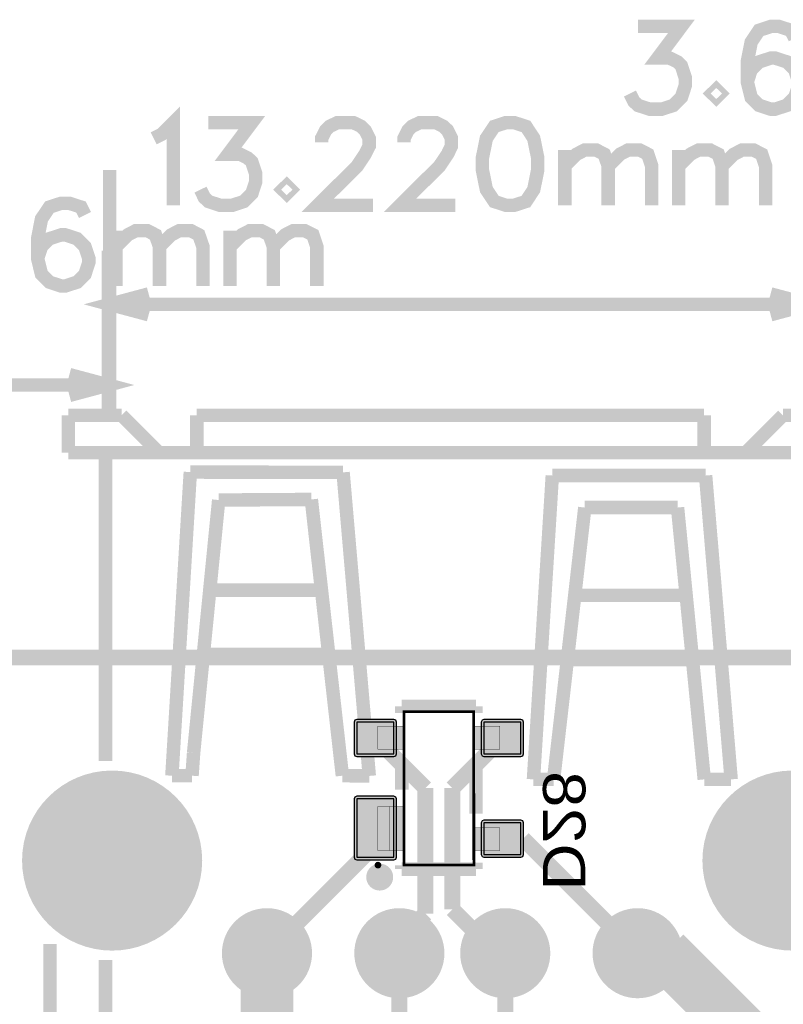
# Model space of a CAD drawing. Header units: millimetres. Extents: x -8 to 125, y -6 to 113.
# Tile 82 of 142: x 54 to 68, y 93 to 112. Entities that reach past the tile are written whole.
import ezdxf
from ezdxf.enums import TextEntityAlignment as Align

# ---------------------------------------------------------------- set-up
doc = ezdxf.new("R2010")
doc.units = ezdxf.units.MM
for name, color, linetype, true_color in [('Board Outline Layer', 7, 'Continuous', 0xff00ff), ('Bottom Layer', 7, 'Continuous', 0x0000ff), ('Bottom Paste Mask Layer', 7, 'Continuous', 0x800000), ('Bottom Silkscreen Layer', 7, 'Continuous', 0x66cc33), ('Bottom Solder Mask Layer', 7, 'Continuous', 0xaa00ff), ('Component Marking Layer', 7, 'Continuous', 0x66ffcc), ('Component Shape Layer', 7, 'Continuous', 0x00cccc), ('Document Layer', 7, 'Continuous', 0xffffff), ('Hole Layer', 7, 'Continuous', 0x222222), ('Multi-Layer', 7, 'Continuous', 0xc0c0c0), ('Pin Floating Layer', 7, 'Continuous', 0xff99ff), ('Pin Soldering Layer', 7, 'Continuous', 0xcc9999), ('Top Layer', 7, 'Continuous', 0xff0000), ('Top Paste Mask Layer', 7, 'Continuous', 0x808080), ('Top Silkscreen Layer', 7, 'Continuous', 0xffcc00), ('Top Solder Mask Layer', 7, 'Continuous', 0x800080)]:
    doc.layers.add(name, color=color, linetype=linetype, true_color=true_color)
doc.styles.get("Standard").update_dxf_attribs({"font": 'arial.ttf'})

msp = doc.modelspace()

# ---------------------------------------------------------------- hatches: boundary and pattern name
at = {"layer": 'Bottom Layer'}
for points in [[(60.426, 98.186), (61.126, 98.186), (61.126, 98.786), (60.426, 98.786)], [(62.826, 98.186), (63.526, 98.186), (63.526, 98.786), (62.826, 98.786)], [(54.155, 96.172, 1), (57.455, 96.172, 1)], [(67.005, 96.172, 1), (70.305, 96.172, 1)], [(60.426, 96.236), (61.126, 96.236), (61.126, 97.336), (60.426, 97.336)], [(62.826, 96.286), (63.526, 96.286), (63.526, 96.886), (62.826, 96.886)], [(57.93, 94.422, 1), (59.53, 94.422, 1)], [(60.43, 94.422, 1), (62.03, 94.422, 1)], [(62.43, 94.422, 1), (64.03, 94.422, 1)], [(64.93, 94.422, 1), (66.53, 94.422, 1)]]:
    msp.add_hatch(color=256, dxfattribs=at).paths.add_polyline_path(points)
at = {"layer": 'Bottom Paste Mask Layer'}
for points in [[(60.426, 98.186), (61.126, 98.186), (61.126, 98.786), (60.426, 98.786)], [(62.826, 98.186), (63.526, 98.186), (63.526, 98.786), (62.826, 98.786)], [(60.426, 96.236), (61.126, 96.236), (61.126, 97.336), (60.426, 97.336)], [(62.826, 96.286), (63.526, 96.286), (63.526, 96.886), (62.826, 96.886)]]:
    msp.add_hatch(color=256, dxfattribs=at).paths.add_polyline_path(points)
at = {"layer": 'Bottom Solder Mask Layer'}
for points in [[(60.426, 98.136), (61.126, 98.136), (61.162, 98.151), (61.176, 98.186), (61.176, 98.786), (61.162, 98.822), (61.126, 98.836), (60.426, 98.836), (60.391, 98.822), (60.376, 98.786), (60.376, 98.186), (60.391, 98.151)], [(62.826, 98.136), (63.526, 98.136), (63.561, 98.151), (63.576, 98.186), (63.576, 98.786), (63.561, 98.822), (63.526, 98.836), (62.826, 98.836), (62.791, 98.822), (62.776, 98.786), (62.776, 98.186), (62.791, 98.151)], [(60.426, 96.186), (61.126, 96.186), (61.162, 96.201), (61.176, 96.236), (61.176, 97.336), (61.162, 97.372), (61.126, 97.386), (60.426, 97.386), (60.391, 97.372), (60.376, 97.336), (60.376, 96.236), (60.391, 96.201)], [(62.826, 96.236), (63.526, 96.236), (63.561, 96.251), (63.576, 96.286), (63.576, 96.886), (63.561, 96.922), (63.526, 96.936), (62.826, 96.936), (62.791, 96.922), (62.776, 96.886), (62.776, 96.286), (62.791, 96.251)]]:
    msp.add_hatch(color=256, dxfattribs=at).paths.add_polyline_path(points)
at = {"layer": 'Component Marking Layer'}
msp.add_hatch(color=256, dxfattribs=at).paths.add_polyline_path([(60.766, 96.086, 1), (60.886, 96.086, 1)])
at = {"layer": 'Hole Layer'}
for points in [[(54.505, 96.172, 1), (57.105, 96.172, 1)], [(67.355, 96.172, 1), (69.955, 96.172, 1)], [(58.23, 94.422, 1), (59.23, 94.422, 1)], [(60.73, 94.422, 1), (61.73, 94.422, 1)], [(62.73, 94.422, 1), (63.73, 94.422, 1)], [(65.23, 94.422, 1), (66.23, 94.422, 1)]]:
    msp.add_hatch(color=256, dxfattribs=at).paths.add_polyline_path(points)
at = {"layer": 'Multi-Layer'}
for points in [[(54.155, 96.172, 1), (57.455, 96.172, 1)], [(54.155, 96.172, 1), (57.455, 96.172, 1)], [(54.155, 96.172, 1), (57.455, 96.172, 1)], [(67.005, 96.172, 1), (70.305, 96.172, 1)], [(67.005, 96.172, 1), (70.305, 96.172, 1)], [(67.005, 96.172, 1), (70.305, 96.172, 1)], [(57.93, 94.422, 1), (59.53, 94.422, 1)], [(57.93, 94.422, 1), (59.53, 94.422, 1)], [(57.93, 94.422, 1), (59.53, 94.422, 1)], [(60.43, 94.422, 1), (62.03, 94.422, 1)], [(60.43, 94.422, 1), (62.03, 94.422, 1)], [(60.43, 94.422, 1), (62.03, 94.422, 1)], [(62.43, 94.422, 1), (64.03, 94.422, 1)], [(62.43, 94.422, 1), (64.03, 94.422, 1)], [(62.43, 94.422, 1), (64.03, 94.422, 1)], [(64.93, 94.422, 1), (66.53, 94.422, 1)], [(64.93, 94.422, 1), (66.53, 94.422, 1)], [(64.93, 94.422, 1), (66.53, 94.422, 1)]]:
    msp.add_hatch(color=256, dxfattribs=at).paths.add_polyline_path(points)
at = {"layer": 'Pin Floating Layer'}
for points in [[(61.116, 98.279), (61.336, 98.279), (61.336, 98.709), (61.116, 98.709)], [(62.616, 98.279), (62.836, 98.279), (62.836, 98.709), (62.616, 98.709)], [(61.326, 96.363), (61.326, 97.193), (61.039, 97.193), (61.039, 96.363)], [(62.616, 96.363), (62.836, 96.363), (62.836, 96.793), (62.616, 96.793)]]:
    msp.add_hatch(color=256, dxfattribs=at).paths.add_polyline_path(points)
at = {"layer": 'Pin Soldering Layer'}
for points in [[(60.826, 98.279), (61.126, 98.279), (61.126, 98.709), (60.826, 98.709)], [(62.826, 98.279), (63.126, 98.279), (63.126, 98.709), (62.826, 98.709)], [(60.826, 96.363), (61.126, 96.363), (61.126, 97.193), (60.826, 97.193)], [(62.826, 96.363), (63.126, 96.363), (63.126, 96.793), (62.826, 96.793)]]:
    msp.add_hatch(color=256, dxfattribs=at).paths.add_polyline_path(points)
at = {"layer": 'Top Layer'}
for points in [[(54.155, 96.172, 1), (57.455, 96.172, 1)], [(67.005, 96.172, 1), (70.305, 96.172, 1)], [(57.93, 94.422, 1), (59.53, 94.422, 1)], [(60.43, 94.422, 1), (62.03, 94.422, 1)], [(62.43, 94.422, 1), (64.03, 94.422, 1)], [(64.93, 94.422, 1), (66.53, 94.422, 1)]]:
    msp.add_hatch(color=256, dxfattribs=at).paths.add_polyline_path(points)
at = {"layer": 'Top Paste Mask Layer'}
for points in [[(54.155, 96.172, 1), (57.455, 96.172, 1)], [(67.005, 96.172, 1), (70.305, 96.172, 1)], [(57.93, 94.422, 1), (59.53, 94.422, 1)], [(60.43, 94.422, 1), (62.03, 94.422, 1)], [(62.43, 94.422, 1), (64.03, 94.422, 1)], [(64.93, 94.422, 1), (66.53, 94.422, 1)]]:
    msp.add_hatch(color=256, dxfattribs=at).paths.add_polyline_path(points)
at = {"layer": 'Top Solder Mask Layer'}
for points in [[(54.104, 96.172, 1), (57.506, 96.172, 1)], [(66.954, 96.172, 1), (70.356, 96.172, 1)], [(57.879, 94.422, 1), (59.581, 94.422, 1)], [(60.379, 94.422, 1), (62.081, 94.422, 1)], [(62.379, 94.422, 1), (64.081, 94.422, 1)], [(64.879, 94.422, 1), (66.581, 94.422, 1)]]:
    msp.add_hatch(color=256, dxfattribs=at).paths.add_polyline_path(points)

# ---------------------------------------------------------------- linework, layer by layer
at = {"layer": 'Board Outline Layer', "const_width": 0.3}
msp.add_lwpolyline([(2.794, 100.008), (116.078, 100.008), (118.746, 97.536), (118.746, 3.262), (115.042, 0.008), (2.754, 0.008), (0, 3.262), (0, 96.754)], close=True, dxfattribs=at)
at = {"layer": 'Bottom Layer'}
for points in [[(60.426, 98.186), (61.126, 98.186), (61.126, 98.786), (60.426, 98.786)], [(62.826, 98.186), (63.526, 98.186), (63.526, 98.786), (62.826, 98.786)], [(60.426, 96.236), (61.126, 96.236), (61.126, 97.336), (60.426, 97.336)], [(62.826, 96.286), (63.526, 96.286), (63.526, 96.886), (62.826, 96.886)]]:
    msp.add_lwpolyline(points, close=True, dxfattribs=at)
for points, const_width in [([(60.776, 98.486), (61.722, 97.54)], 0.3), ([(63.176, 98.486), (62.23, 97.54)], 0.3), ([(61.722, 95.168), (61.722, 97.54)], 0.3), ([(62.23, 97.54), (62.23, 95.25)], 0.3), ([(60.776, 96.468), (60.776, 96.786)], 0.3), ([(63.176, 96.586), (63.566, 96.586)], 0.3), ([(63.566, 96.586), (65.73, 94.422)], 0.3), ([(58.73, 94.422), (60.776, 96.468)], 0.3), ([(61.23, 94.676), (61.722, 95.168)], 0.3), ([(62.23, 95.25), (63.058, 94.422)], 0.3), ([(58.73, 94.422), (58.73, 90.772)], 1), ([(65.73, 94.422), (66.238, 94.422)], 1), ([(66.238, 94.422), (67.818, 92.842)], 1), ([(61.23, 94.422), (61.23, 94.676)], 0.3), ([(61.23, 94.422), (61.23, 92.98)], 0.3), ([(63.058, 94.422), (63.23, 94.422)], 0.3), ([(63.23, 94.422), (63.23, 92.964)], 0.3)]:
    msp.add_lwpolyline(points, dxfattribs=dict(at, const_width=const_width))
at = {"layer": 'Bottom Paste Mask Layer'}
for points in [[(60.426, 98.186), (61.126, 98.186), (61.126, 98.786), (60.426, 98.786)], [(62.826, 98.186), (63.526, 98.186), (63.526, 98.786), (62.826, 98.786)], [(60.426, 96.236), (61.126, 96.236), (61.126, 97.336), (60.426, 97.336)], [(62.826, 96.286), (63.526, 96.286), (63.526, 96.886), (62.826, 96.886)]]:
    msp.add_lwpolyline(points, close=True, dxfattribs=at)
at = {"layer": 'Bottom Silkscreen Layer', "const_width": 0.254}
for points in [[(61.276, 98.959), (61.276, 99.084)], [(61.276, 99.084), (62.676, 99.084)], [(61.276, 98.959), (61.276, 99.084)], [(61.276, 99.084), (62.676, 99.084)], [(62.676, 98.959), (62.676, 99.084)], [(62.676, 98.959), (62.676, 99.084)], [(61.276, 97.509), (61.276, 98.009)], [(61.276, 97.509), (61.276, 98.009)], [(62.676, 97.059), (62.676, 98.009)], [(62.676, 97.059), (62.676, 98.009)], [(61.276, 96.01), (61.276, 96.085)], [(61.276, 96.01), (61.276, 96.085)], [(62.676, 96.01), (62.676, 96.135)], [(62.676, 96.01), (62.676, 96.135)], [(61.276, 96.01), (62.676, 96.01)], [(61.276, 96.01), (62.676, 96.01)]]:
    msp.add_lwpolyline(points, dxfattribs=at)
msp.add_lwpolyline([(60.732, 95.86, 1), (60.986, 95.86, 1)], format="xyb", close=True, dxfattribs=at)
msp.add_lwpolyline([(60.732, 95.86, 1), (60.986, 95.86, 1)], format="xyb", close=True, dxfattribs=at)
at = {"layer": 'Bottom Solder Mask Layer'}
for points in [[(60.426, 98.136), (61.126, 98.136), (61.162, 98.151), (61.176, 98.186), (61.176, 98.786), (61.162, 98.822), (61.126, 98.836), (60.426, 98.836), (60.391, 98.822), (60.376, 98.786), (60.376, 98.186), (60.391, 98.151)], [(62.826, 98.136), (63.526, 98.136), (63.561, 98.151), (63.576, 98.186), (63.576, 98.786), (63.561, 98.822), (63.526, 98.836), (62.826, 98.836), (62.791, 98.822), (62.776, 98.786), (62.776, 98.186), (62.791, 98.151)], [(60.426, 96.186), (61.126, 96.186), (61.162, 96.201), (61.176, 96.236), (61.176, 97.336), (61.162, 97.372), (61.126, 97.386), (60.426, 97.386), (60.391, 97.372), (60.376, 97.336), (60.376, 96.236), (60.391, 96.201)], [(62.826, 96.236), (63.526, 96.236), (63.561, 96.251), (63.576, 96.286), (63.576, 96.886), (63.561, 96.922), (63.526, 96.936), (62.826, 96.936), (62.791, 96.922), (62.776, 96.886), (62.776, 96.286), (62.791, 96.251)]]:
    msp.add_lwpolyline(points, close=True, dxfattribs=at)
at = {"layer": 'Component Marking Layer', "const_width": 0.00508}
msp.add_lwpolyline([(60.766, 96.086, 1), (60.886, 96.086, 1)], format="xyb", close=True, dxfattribs=at)
at = {"layer": 'Component Shape Layer', "const_width": 0.0508}
msp.add_lwpolyline([(62.637, 96.086), (62.636, 98.986), (61.976, 98.986), (61.316, 98.986), (61.316, 96.086), (61.976, 96.086)], close=True, dxfattribs=at)
msp.add_lwpolyline([(62.637, 96.086), (62.636, 98.986), (61.976, 98.986), (61.316, 98.986), (61.316, 96.086), (61.976, 96.086)], close=True, dxfattribs=at)
at = {"layer": 'Document Layer', "const_width": 0.254}
for points in [[(65.736, 111.93), (66.557, 111.93), (66.11, 111.333), (66.333, 111.333), (66.483, 111.26), (66.557, 111.186), (66.63, 110.963), (66.63, 110.813), (66.557, 110.589), (66.407, 110.439), (66.183, 110.366), (65.96, 110.366), (65.736, 110.439), (65.66, 110.513), (65.586, 110.663)], [(68.698, 111.707), (68.622, 111.857), (68.398, 111.93), (68.248, 111.93), (68.025, 111.857), (67.875, 111.633), (67.801, 111.26), (67.801, 110.886), (67.875, 110.589), (68.025, 110.439), (68.248, 110.366), (68.324, 110.366), (68.548, 110.439), (68.698, 110.589), (68.772, 110.813), (68.772, 110.886), (68.698, 111.11), (68.548, 111.26), (68.324, 111.333), (68.248, 111.333), (68.025, 111.26), (67.875, 111.11), (67.801, 110.886)], [(56.59, 109.817), (56.74, 109.891), (56.963, 110.114), (56.963, 108.55)], [(57.624, 110.114), (58.444, 110.114), (57.997, 109.517), (58.221, 109.517), (58.368, 109.444), (58.444, 109.37), (58.518, 109.147), (58.518, 108.997), (58.444, 108.773), (58.294, 108.623), (58.071, 108.55), (57.847, 108.55), (57.624, 108.623), (57.547, 108.697), (57.474, 108.847)], [(59.762, 109.743), (59.762, 109.817), (59.839, 109.967), (59.912, 110.041), (60.062, 110.114), (60.359, 110.114), (60.509, 110.041), (60.583, 109.967), (60.659, 109.817), (60.659, 109.667), (60.583, 109.517), (60.435, 109.294), (59.689, 108.55), (60.733, 108.55)], [(61.319, 109.743), (61.319, 109.817), (61.393, 109.967), (61.467, 110.041), (61.617, 110.114), (61.916, 110.114), (62.064, 110.041), (62.14, 109.967), (62.213, 109.817), (62.213, 109.667), (62.14, 109.517), (61.99, 109.294), (61.243, 108.55), (62.287, 108.55)], [(64.355, 109.594), (64.355, 108.55)], [(64.355, 109.294), (64.578, 109.517), (64.728, 109.594), (64.952, 109.594), (65.099, 109.517), (65.175, 109.294), (65.175, 108.55)], [(65.175, 109.294), (65.399, 109.517), (65.548, 109.594), (65.772, 109.594), (65.922, 109.517), (65.996, 109.294), (65.996, 108.55)], [(66.506, 109.594), (66.506, 108.55)], [(66.506, 109.294), (66.73, 109.517), (66.879, 109.594), (67.103, 109.594), (67.253, 109.517), (67.326, 109.294), (67.326, 108.55)], [(67.326, 109.294), (67.55, 109.517), (67.7, 109.594), (67.923, 109.594), (68.073, 109.517), (68.147, 109.294), (68.147, 108.55)], [(55.759, 104.582), (55.759, 109.22)], [(55.292, 108.367), (55.218, 108.517), (54.995, 108.59), (54.845, 108.59), (54.621, 108.517), (54.471, 108.293), (54.398, 107.92), (54.398, 107.546), (54.471, 107.249), (54.621, 107.099), (54.845, 107.026), (54.919, 107.026), (55.142, 107.099), (55.292, 107.249), (55.366, 107.473), (55.366, 107.546), (55.292, 107.77), (55.142, 107.92), (54.919, 107.993), (54.845, 107.993), (54.621, 107.92), (54.471, 107.77), (54.398, 107.546)], [(55.876, 108.07), (55.876, 107.026)], [(55.876, 107.77), (56.102, 107.993), (56.249, 108.07), (56.473, 108.07), (56.623, 107.993), (56.699, 107.77), (56.699, 107.026)], [(56.699, 107.77), (56.923, 107.993), (57.07, 108.07), (57.296, 108.07), (57.443, 107.993), (57.52, 107.77), (57.52, 107.026)], [(58.03, 108.07), (58.03, 107.026)], [(58.03, 107.77), (58.254, 107.993), (58.403, 108.07), (58.627, 108.07), (58.774, 107.993), (58.85, 107.77), (58.85, 107.026)], [(58.85, 107.77), (59.074, 107.993), (59.224, 108.07), (59.447, 108.07), (59.597, 107.993), (59.671, 107.77), (59.671, 107.026)], [(55.734, 104.582), (55.734, 107.696)], [(55.759, 106.68), (56.495, 106.877), (55.759, 106.68), (56.495, 106.483)], [(68.978, 106.68), (68.242, 106.877), (68.978, 106.68), (68.242, 106.483)], [(55.759, 106.68), (68.978, 106.68)], [(55.734, 105.156), (54.998, 105.353), (55.734, 105.156), (54.998, 104.959)], [(53.008, 105.156), (55.734, 105.156)]]:
    msp.add_lwpolyline(points, dxfattribs=at)
for points in [[(67.217, 110.736), (67.141, 110.663), (67.217, 110.589), (67.291, 110.663)], [(63.247, 110.114), (63.024, 110.041), (62.874, 109.817), (62.798, 109.444), (62.798, 109.22), (62.874, 108.847), (63.024, 108.623), (63.247, 108.55), (63.395, 108.55), (63.621, 108.623), (63.768, 108.847), (63.844, 109.22), (63.844, 109.444), (63.768, 109.817), (63.621, 110.041), (63.395, 110.114)], [(59.104, 108.92), (59.028, 108.847), (59.104, 108.773), (59.178, 108.847)]]:
    msp.add_lwpolyline(points, close=True, dxfattribs=at)
at = {"layer": 'Document Layer', "const_width": 0.3}
msp.add_lwpolyline([(60.607, 96.596, 1), (60.907, 96.596, 1)], format="xyb", close=True, dxfattribs=at)
msp.add_lwpolyline([(60.607, 96.596, 1), (60.907, 96.596, 1)], format="xyb", close=True, dxfattribs=at)
at = {"layer": 'Pin Floating Layer', "const_width": 0.00508}
for points in [[(61.116, 98.279), (61.336, 98.279), (61.336, 98.709), (61.116, 98.709)], [(61.116, 98.279), (61.336, 98.279), (61.336, 98.709), (61.116, 98.709)], [(62.616, 98.279), (62.836, 98.279), (62.836, 98.709), (62.616, 98.709)], [(62.616, 98.279), (62.836, 98.279), (62.836, 98.709), (62.616, 98.709)], [(61.326, 96.363), (61.326, 97.193), (61.039, 97.193), (61.039, 96.363)], [(61.326, 96.363), (61.326, 97.193), (61.039, 97.193), (61.039, 96.363)], [(62.616, 96.363), (62.836, 96.363), (62.836, 96.793), (62.616, 96.793)], [(62.616, 96.363), (62.836, 96.363), (62.836, 96.793), (62.616, 96.793)]]:
    msp.add_lwpolyline(points, close=True, dxfattribs=at)
at = {"layer": 'Pin Soldering Layer', "const_width": 0.00508}
for points in [[(60.826, 98.279), (61.126, 98.279), (61.126, 98.709), (60.826, 98.709)], [(60.826, 98.279), (61.126, 98.279), (61.126, 98.709), (60.826, 98.709)], [(62.826, 98.279), (63.126, 98.279), (63.126, 98.709), (62.826, 98.709)], [(62.826, 98.279), (63.126, 98.279), (63.126, 98.709), (62.826, 98.709)], [(60.826, 96.363), (61.126, 96.363), (61.126, 97.193), (60.826, 97.193)], [(60.826, 96.363), (61.126, 96.363), (61.126, 97.193), (60.826, 97.193)], [(62.826, 96.363), (63.126, 96.363), (63.126, 96.793), (62.826, 96.793)], [(62.826, 96.363), (63.126, 96.363), (63.126, 96.793), (62.826, 96.793)]]:
    msp.add_lwpolyline(points, close=True, dxfattribs=at)
at = {"layer": 'Top Silkscreen Layer', "const_width": 0.254}
for points in [[(54.98, 103.878), (54.98, 104.582)], [(54.98, 104.582), (55.984, 104.582)], [(54.98, 103.878), (54.98, 104.582)], [(54.98, 104.582), (55.984, 104.582)], [(55.984, 104.582), (56.688, 103.878)], [(55.984, 104.582), (56.688, 103.878)], [(66.987, 104.582), (57.404, 104.582)], [(57.404, 104.582), (57.404, 103.878)], [(66.987, 104.582), (57.404, 104.582)], [(57.404, 104.582), (57.404, 103.878)], [(66.987, 103.878), (66.987, 104.582)], [(66.987, 103.878), (66.987, 104.582)], [(68.476, 104.582), (67.772, 103.878)], [(68.476, 104.582), (67.772, 103.878)], [(69.48, 104.582), (68.476, 104.582)], [(69.48, 104.582), (68.476, 104.582)], [(69.48, 103.878), (54.98, 103.878)], [(69.48, 103.878), (54.98, 103.878)], [(55.68, 103.887), (55.68, 98.053)], [(55.68, 103.887), (55.68, 98.053)], [(56.934, 97.775), (57.282, 103.511)], [(56.934, 97.775), (57.282, 103.511)], [(57.282, 103.511), (60.167, 103.506)], [(57.282, 103.511), (60.167, 103.506)], [(60.167, 103.506), (60.662, 97.771)], [(60.167, 103.506), (60.662, 97.771)], [(63.763, 97.706), (64.119, 103.446)], [(63.763, 97.706), (64.119, 103.446)], [(64.119, 103.446), (67.014, 103.446)], [(64.119, 103.446), (67.014, 103.446)], [(67.014, 103.446), (67.497, 97.706)], [(67.014, 103.446), (67.497, 97.706)], [(57.818, 102.983), (57.344, 98.205)], [(57.818, 102.983), (57.344, 98.205)], [(59.568, 102.994), (57.818, 102.983)], [(59.568, 102.994), (57.818, 102.983)], [(59.643, 102.315), (59.568, 102.994)], [(59.643, 102.315), (59.568, 102.994)], [(64.733, 102.841), (64.144, 97.706)], [(64.733, 102.841), (64.144, 97.706)], [(66.484, 102.841), (64.733, 102.841)], [(66.484, 102.841), (64.733, 102.841)], [(66.989, 97.706), (66.484, 102.841)], [(66.989, 97.706), (66.484, 102.841)], [(60.154, 97.775), (59.643, 102.315)], [(60.154, 97.775), (59.643, 102.315)], [(59.69, 101.28), (57.66, 101.28)], [(59.69, 101.28), (57.66, 101.28)], [(66.571, 101.181), (64.541, 101.181)], [(66.571, 101.181), (64.541, 101.181)], [(59.83, 100.07), (57.57, 100.07)], [(59.83, 100.07), (57.57, 100.07)], [(66.711, 99.971), (64.451, 99.971)], [(66.711, 99.971), (64.451, 99.971)], [(57.344, 98.205), (57.314, 97.775)], [(57.344, 98.205), (57.314, 97.775)], [(57.314, 97.775), (56.934, 97.775)], [(57.314, 97.775), (56.934, 97.775)], [(60.662, 97.771), (60.154, 97.775)], [(60.662, 97.771), (60.154, 97.775)], [(64.144, 97.706), (63.763, 97.706)], [(64.144, 97.706), (63.763, 97.706)], [(67.497, 97.706), (66.989, 97.706)], [(67.497, 97.706), (66.989, 97.706)], [(54.63, 90.122), (54.63, 94.599)], [(54.63, 90.122), (54.63, 94.599)], [(55.68, 94.291), (55.68, 90.122)], [(55.68, 94.291), (55.68, 90.122)]]:
    msp.add_lwpolyline(points, dxfattribs=at)

# ---------------------------------------------------------------- texts
at = {"layer": 'Bottom Silkscreen Layer', "text_generation_flag": 2, "width": 1.1}
msp.add_text('D28', height=0.8001, rotation=270, dxfattribs=at).set_placement((63.703, 95.606), align=Align.BOTTOM_LEFT)

doc.saveas('drawing.dxf')
